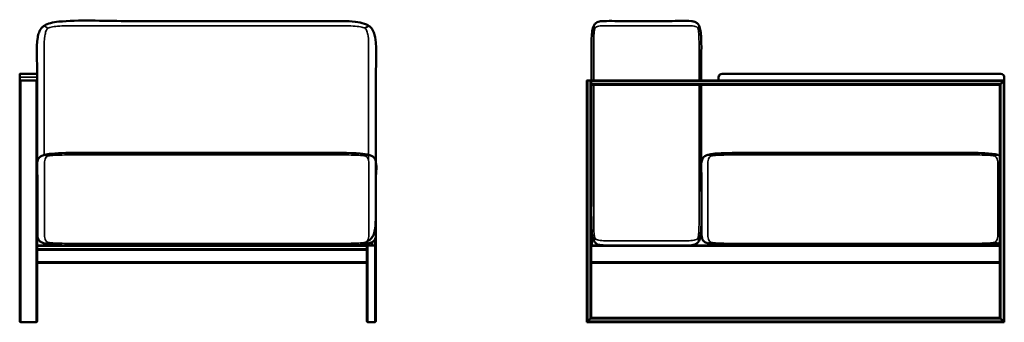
# Model space of a CAD drawing. Header units: millimetres. Extents: x 643 to 5697, y 1015 to 3537.
# Tile 3 of 3: x 3267 to 5506, y 2849 to 3537. Entities that reach past the tile are written whole.
import ezdxf

# ---------------------------------------------------------------- set-up
doc = ezdxf.new("R2010")
doc.units = ezdxf.units.MM
doc.header["$LTSCALE"] = 14
doc.layers.add('Visible (ANSI)', color=7, linetype='Continuous', lineweight=50)
doc.layers.add('Visible Narrow (ANSI)', color=7, linetype='Continuous', lineweight=35)

msp = doc.modelspace()

# ---------------------------------------------------------------- linework, layer by layer
at = {"layer": 'Visible (ANSI)'}
for p, q in [((4060.3, 3523.3), (4052.3, 3518)), ((3266.6, 3405.9), (3266.6, 3413.4)), ((3266.6, 3405.9), (3266.6, 3398.9)), ((3306.1, 3413.9), (3267.1, 3413.9)), ((3306.6, 3413.4), (3306.6, 3405.9)), ((3306.6, 3398.9), (3306.6, 3405.9)), ((4856.3, 3405.9), (4856.3, 3398.9)), ((5498.3, 3413.9), (4864.3, 3413.9)), ((5506.3, 3398.9), (5506.3, 3405.9)), ((3266.6, 3398.9), (3267.2, 3398.2)), ((3266.6, 3396.7), (3266.6, 3398.9)), ((3267.1, 3398.9), (3266.6, 3398.9)), ((3266.6, 3396.7), (3266.6, 2851.2)), ((3306.1, 3398.9), (3267.1, 3398.9)), ((3268.8, 3398.9), (3304.3, 3398.9)), ((3268.8, 3398.9), (3304.3, 3398.9)), ((3306.6, 3398.9), (3306.1, 3398.9)), ((3306.4, 3397.6), (3306.4, 3398.9)), ((3306.6, 3396.7), (3306.6, 3023.9)), ((4076.6, 3398.9), (4076.4, 3398.9)), ((4076.4, 3397.4), (4076.6, 3397.4)), ((4076.6, 3397.4), (4076.4, 3397.4)), ((4076.6, 3398.9), (4076.6, 3397.4)), ((4076.6, 3358.4), (4076.6, 3397.4)), ((4556.3, 3398.9), (4556.3, 3397.4)), ((4558.6, 3398.9), (4556.3, 3398.9)), ((4556.4, 3397.4), (4556.3, 3397.4)), ((4556.3, 2848.9), (4556.3, 3396.7)), ((4558.6, 3398.9), (4564.1, 3398.9)), ((4564.1, 3398.9), (4558.6, 3398.9)), ((4566.3, 3398.9), (4564.1, 3398.9)), ((4566.3, 3397.4), (4566.2, 3397.4)), ((4566.3, 3398.9), (4856.3, 3398.9)), ((4566.3, 3398.9), (4566.3, 3396.7)), ((4566.3, 3391.2), (4566.3, 3396.7)), ((4566.3, 3391.2), (4566.3, 3388.9)), ((4566.3, 3388.9), (5496.3, 3388.9)), ((4566.3, 2858.9), (4566.3, 3388.9)), ((4856.8, 3398.9), (4856.3, 3398.9)), ((5505.8, 3398.9), (4856.8, 3398.9)), ((5498.6, 3391.2), (5496.3, 3388.9)), ((5496.3, 3388.9), (5498.6, 3391.2)), ((5496.3, 3388.9), (5496.3, 2858.9)), ((5498.6, 3391.2), (5504.1, 3396.7)), ((5504.1, 3396.7), (5498.6, 3391.2)), ((5506.3, 3398.9), (5504.1, 3396.7)), ((5504.1, 3396.7), (5506.3, 3398.9)), ((5506.3, 3398.9), (5505.8, 3398.9)), ((5506.3, 3398.9), (5506.3, 2848.9)), ((4076.6, 3358.4), (4076.4, 3358.4)), ((4076.4, 3356.9), (4076.6, 3356.9)), ((4076.6, 3356.9), (4076.4, 3356.9)), ((4076.6, 3358.4), (4076.6, 3356.9)), ((4076.6, 3214.4), (4076.6, 3356.9)), ((4566.3, 3356.9), (4567.1, 3356.9)), ((3330.9, 3227.3), (3322.9, 3229.5)), ((3306.6, 3023.9), (4056.6, 3023.9)), ((3306.6, 3023.9), (3306.6, 3021.7)), ((4052.8, 3030.5), (4060.8, 3028.3)), ((4056.6, 3029.4), (4056.6, 3032.4)), ((4056.6, 3023.9), (4056.6, 3027.3)), ((4056.6, 3023.9), (4056.6, 3021.7)), ((4058.8, 3023.9), (4074.3, 3023.9)), ((4058.8, 3023.9), (4074.3, 3023.9)), ((4066.6, 3023.9), (4066.6, 3030.3)), ((4074.3, 3023.9), (4076.6, 3023.9)), ((4076.6, 3023.9), (4076.6, 3043.4)), ((4076.6, 3021.7), (4076.6, 3023.9)), ((4566.3, 3023.9), (5496.3, 3023.9)), ((4574.9, 3039.8), (4572.3, 3034.5)), ((4596.3, 3023.9), (4596.3, 3023.9)), ((4809.3, 3039.8), (4811.9, 3034.5)), ((4839.3, 3030.5), (4832.1, 3028.3)), ((5484.3, 3030.5), (5491.5, 3028.3)), ((3306.6, 3016.2), (3306.6, 3021.7)), ((3306.6, 3016.2), (3306.6, 3013.9)), ((3306.6, 3013.9), (3306.6, 2851.2)), ((3306.6, 3013.9), (4056.6, 3013.9)), ((4056.6, 3016.2), (4056.6, 3021.7)), ((4056.6, 3016.2), (4056.6, 3013.9)), ((4056.6, 3013.9), (4056.6, 2851.2)), ((4076.6, 3021.7), (4076.6, 2851.2)), ((3306.6, 2983.9), (4056.6, 2983.9)), ((4566.3, 2983.9), (5496.3, 2983.9)), ((3268.8, 2848.9), (3304.3, 2848.9)), ((3268.8, 2848.9), (3304.3, 2848.9)), ((4058.8, 2848.9), (4074.3, 2848.9)), ((4058.8, 2848.9), (4074.3, 2848.9)), ((4558.6, 2851.2), (4556.3, 2848.9)), ((4556.3, 2848.9), (4558.6, 2851.2)), ((5506.3, 2848.9), (4556.3, 2848.9)), ((4558.6, 2851.2), (4564.1, 2856.7)), ((4564.1, 2856.7), (4558.6, 2851.2)), ((4566.3, 2858.9), (4564.1, 2856.7)), ((4564.1, 2856.7), (4566.3, 2858.9)), ((5496.3, 2858.9), (4566.3, 2858.9)), ((5498.6, 2856.7), (5496.3, 2858.9)), ((5496.3, 2858.9), (5498.6, 2856.7)), ((5498.6, 2856.7), (5504.1, 2851.2)), ((5504.1, 2851.2), (5498.6, 2856.7)), ((5506.3, 2848.9), (5504.1, 2851.2)), ((5504.1, 2851.2), (5506.3, 2848.9))]:
    msp.add_line(p, q, dxfattribs=at)
for centre, radius, start, end in [((3267.1, 3413.4), 0.5, 90, 180), ((3306.1, 3413.4), 0.5, 0, 90), ((4864.3, 3405.9), 8, 90, 180), ((5498.3, 3405.9), 8, 0, 90), ((3268.8, 3396.7), 2.25, 90, 180), ((3268.8, 3396.7), 2.25, 90, 180), ((3304.3, 3396.7), 2.25, 0, 90), ((3304.3, 3396.7), 2.25, 0, 90), ((4558.6, 3396.7), 2.25, 90, 180), ((4558.6, 3396.7), 2.25, 90, 180), ((4564.1, 3396.7), 2.25, 0, 90), ((4564.1, 3396.7), 2.25, 0, 90), ((4058.8, 3021.7), 2.25, 90, 180), ((4058.8, 3021.7), 2.25, 90, 180), ((4074.3, 3021.7), 2.25, 0, 90), ((4074.3, 3021.7), 2.25, 0, 90), ((3268.8, 2851.2), 2.25, 180, 270), ((3268.8, 2851.2), 2.25, 180, 270), ((3304.3, 2851.2), 2.25, 270, 0), ((3304.3, 2851.2), 2.25, 270, 0), ((4058.8, 2851.2), 2.25, 180, 270), ((4058.8, 2851.2), 2.25, 180, 270), ((4074.3, 2851.2), 2.25, 270, 0), ((4074.3, 2851.2), 2.25, 270, 0)]:
    msp.add_arc(centre, radius, start, end, dxfattribs=at)
for points, knots in [([(3306.4, 3413.8), (3306.4, 3441.8), (3303.7, 3471.6), (3308.3, 3500.9), (3309.2, 3504.7), (3312.2, 3512.2), (3314.3, 3515.9), (3318.8, 3520.6), (3320.5, 3522), (3322.4, 3523.3)], [6.115929, 6.115929, 6.115929, 6.115929, 7.433947, 7.433947, 7.63927, 7.63927, 7.880722, 7.880722, 8, 8, 8, 8]), ([(4060.3, 3523.3), (4057.6, 3525.1), (4054.3, 3526.6), (4044.6, 3530), (4037.6, 3531.3), (4011.9, 3534.3), (3990.3, 3533.9), (3917.9, 3533.9), (3866.6, 3533.9), (3763.9, 3533.9), (3712.6, 3533.9), (3609.9, 3533.9), (3558.6, 3533.9), (3455.9, 3533.9), (3400, 3536.9), (3348.6, 3531.8), (3342.3, 3530.8), (3331.2, 3527.8), (3326.3, 3525.9), (3322.4, 3523.3)], [0, 0, 0, 0, 0.173771, 0.173771, 0.457351, 0.457351, 1.113277, 1.113277, 2.713277, 2.713277, 4.313277, 4.313277, 5.913277, 5.913277, 7.513277, 7.513277, 7.756638, 7.756638, 8, 8, 8, 8]), ([(3322.4, 3523.3), (3322.4, 3523.3), (3322.4, 3523.3), (3322.4, 3523.3), (3322.4, 3523.3), (3322.4, 3523.3)], [1.096805, 1.096805, 1.096805, 1.096805, 2, 3, 4, 4, 4, 4]), ([(4060.3, 3034.5), (4063.1, 3036.4), (4065.4, 3038.5), (4069.3, 3043.5), (4070.8, 3046.3), (4073.6, 3053.3), (4074.6, 3057.7), (4076.5, 3070.9), (4076.4, 3080.4), (4076.4, 3123.8), (4076.4, 3157.8), (4076.4, 3225.8), (4076.4, 3259.8), (4076.4, 3327.8), (4076.4, 3361.8), (4076.4, 3429.8), (4079.9, 3466.1), (4074.5, 3500.9), (4073.5, 3504.7), (4070.6, 3512.2), (4068.4, 3515.9), (4063.9, 3520.6), (4062.3, 3522), (4060.3, 3523.3)], [0, 0, 0, 0, 0.173771, 0.173771, 0.35319, 0.35319, 0.590805, 0.590805, 1.033947, 1.033947, 2.633947, 2.633947, 4.233947, 4.233947, 5.833947, 5.833947, 7.433947, 7.433947, 7.63927, 7.63927, 7.880722, 7.880722, 8, 8, 8, 8]), ([(4567.1, 3398.9), (4567.1, 3418.4), (4567.1, 3437.9), (4567.1, 3470.2), (4567, 3483.3), (4567.7, 3500.8), (4568.2, 3506.3), (4569.7, 3515.9), (4570.8, 3520.1), (4572.3, 3523.3)], [5.882353, 5.882353, 5.882353, 5.882353, 6.800409, 6.800409, 7.400204, 7.400204, 7.700102, 7.700102, 8, 8, 8, 8]), ([(4572.3, 3523.3), (4573.4, 3525.4), (4574.7, 3527.1), (4577.3, 3529.7), (4578.7, 3530.6), (4581.9, 3532.2), (4583.7, 3532.7), (4588.7, 3533.7), (4592, 3533.9), (4611.7, 3534.1), (4628.3, 3533.9), (4661.4, 3533.9), (4678.1, 3533.9), (4711.4, 3533.9), (4728.1, 3533.9), (4761.4, 3533.9), (4778.6, 3535), (4797.2, 3533.4), (4799.7, 3533), (4804.1, 3531.5), (4806, 3530.4), (4809, 3527.8), (4810.2, 3526.4), (4811.4, 3524.3), (4811.7, 3523.8), (4811.9, 3523.3)], [0, 0, 0, 0, 0.202416, 0.202416, 0.376678, 0.376678, 0.579578, 0.579578, 0.90178, 0.90178, 2.483617, 2.483617, 4.083617, 4.083617, 5.683617, 5.683617, 7.283617, 7.283617, 7.540221, 7.540221, 7.777761, 7.777761, 7.952676, 7.952676, 8, 8, 8, 8]), ([(4817.1, 3398.9), (4817.1, 3418.4), (4817.1, 3437.9), (4817.1, 3470.2), (4817.3, 3483.3), (4816.5, 3500.8), (4816.1, 3506.3), (4814.6, 3515.9), (4813.5, 3520.1), (4811.9, 3523.3)], [5.882353, 5.882353, 5.882353, 5.882353, 6.800409, 6.800409, 7.400204, 7.400204, 7.700102, 7.700102, 8, 8, 8, 8]), ([(4572.3, 3034.5), (4571.3, 3036.7), (4570.4, 3039.3), (4568.4, 3048), (4567.8, 3055.2), (4566.3, 3090.4), (4567.1, 3121.7), (4567.1, 3185.4), (4567.1, 3219.4), (4567.1, 3287.4), (4567.1, 3321.4), (4567.1, 3366.6), (4567.1, 3377.7), (4567.1, 3388.9)], [0, 0, 0, 0, 0.202416, 0.202416, 0.602925, 0.602925, 2.000409, 2.000409, 3.600409, 3.600409, 5.200409, 5.200409, 5.72549, 5.72549, 5.72549, 5.72549]), ([(4811.9, 3034.5), (4813, 3036.7), (4813.8, 3039.3), (4815.8, 3048), (4816.5, 3055.2), (4818, 3090.4), (4817.1, 3121.7), (4817.1, 3185.4), (4817.1, 3219.4), (4817.1, 3287.4), (4817.1, 3321.4), (4817.1, 3366.6), (4817.1, 3377.7), (4817.1, 3388.9)], [0, 0, 0, 0, 0.202416, 0.202416, 0.602925, 0.602925, 2.000409, 2.000409, 3.600409, 3.600409, 5.200409, 5.200409, 5.72549, 5.72549, 5.72549, 5.72549]), ([(3322.9, 3028.3), (3320.4, 3029), (3318.2, 3029.8), (3314, 3031.9), (3312.1, 3033.3), (3309.7, 3036), (3309, 3037.2), (3307.8, 3039.9), (3307.4, 3041.3), (3306.8, 3045.3), (3306.9, 3047.8), (3306.9, 3064.4), (3306.9, 3078.4), (3306.9, 3106.4), (3306.9, 3120.4), (3306.9, 3148.4), (3306.9, 3162.4), (3306.9, 3190.4), (3303.7, 3205.3), (3308.5, 3219.7), (3309.3, 3221.2), (3311.4, 3223.8), (3312.6, 3224.9), (3316, 3227), (3318.2, 3228.1), (3321.6, 3229.2), (3322.2, 3229.3), (3322.9, 3229.5)], [0, 0, 0, 0, 0.157576, 0.157576, 0.376066, 0.376066, 0.538036, 0.538036, 0.717707, 0.717707, 1.009316, 1.009316, 2.609316, 2.609316, 4.209316, 4.209316, 5.809316, 5.809316, 7.409316, 7.409316, 7.608422, 7.608422, 7.769744, 7.769744, 7.959679, 7.959679, 8, 8, 8, 8]), ([(4060.8, 3229.5), (4055.8, 3230.9), (4049.1, 3231.8), (4016.5, 3234.6), (3981.7, 3233.9), (3897.9, 3233.9), (3846.6, 3233.9), (3743.9, 3233.9), (3692.6, 3233.9), (3589.9, 3233.9), (3538.6, 3233.9), (3435.9, 3233.9), (3377.2, 3235.9), (3332.9, 3231.6), (3327.3, 3230.7), (3322.9, 3229.5)], [0, 0, 0, 0, 0.315152, 0.315152, 1.326099, 1.326099, 2.926099, 2.926099, 4.526099, 4.526099, 6.126099, 6.126099, 7.726099, 7.726099, 8, 8, 8, 8]), ([(4060.8, 3028.3), (4063.3, 3029), (4065.5, 3029.8), (4069.8, 3031.9), (4071.6, 3033.3), (4074, 3036), (4074.7, 3037.2), (4075.9, 3039.9), (4076.3, 3041.3), (4076.9, 3045.3), (4076.9, 3047.8), (4076.9, 3064.4), (4076.9, 3078.4), (4076.9, 3106.4), (4076.9, 3120.4), (4076.9, 3148.4), (4076.9, 3162.4), (4076.9, 3190.4), (4080.1, 3205.3), (4075.2, 3219.7), (4074.4, 3221.2), (4072.3, 3223.8), (4071.1, 3224.9), (4067.7, 3227), (4065.5, 3228.1), (4062.1, 3229.2), (4061.5, 3229.3), (4060.8, 3229.5)], [0, 0, 0, 0, 0.157576, 0.157576, 0.376066, 0.376066, 0.538036, 0.538036, 0.717707, 0.717707, 1.009316, 1.009316, 2.609316, 2.609316, 4.209316, 4.209316, 5.809316, 5.809316, 7.409316, 7.409316, 7.608422, 7.608422, 7.769744, 7.769744, 7.959679, 7.959679, 8, 8, 8, 8]), ([(4832.1, 3028.3), (4830.1, 3028.9), (4828.3, 3029.6), (4824.6, 3031.6), (4822.9, 3032.9), (4820.7, 3035.5), (4819.9, 3036.7), (4818.8, 3039.5), (4818.4, 3041), (4817.8, 3045.2), (4817.8, 3047.9), (4817.8, 3064.7), (4817.8, 3078.7), (4817.8, 3106.7), (4817.8, 3120.7), (4817.8, 3148.7), (4817.8, 3162.7), (4817.8, 3190.7), (4814.8, 3205.6), (4819.4, 3220), (4820.2, 3221.7), (4822.4, 3224.3), (4823.6, 3225.4), (4826.8, 3227.5), (4828.9, 3228.5), (4831.8, 3229.4), (4831.9, 3229.5), (4832.1, 3229.5)], [0, 0, 0, 0, 0.143257, 0.143257, 0.353758, 0.353758, 0.519106, 0.519106, 0.707108, 0.707108, 1.019182, 1.019182, 2.619182, 2.619182, 4.219182, 4.219182, 5.819182, 5.819182, 7.419182, 7.419182, 7.632354, 7.632354, 7.797499, 7.797499, 7.987403, 7.987403, 8, 8, 8, 8]), ([(4832.1, 3229.5), (4836.2, 3230.8), (4841.5, 3231.7), (4865.3, 3234.2), (4889.8, 3233.9), (4959.3, 3233.9), (5005.2, 3233.9), (5096.9, 3233.9), (5142.8, 3233.9), (5234.5, 3233.9), (5280.4, 3233.9), (5372.1, 3233.9), (5422, 3235.1), (5474.1, 3232.8), (5484.5, 3231.7), (5491.5, 3229.5)], [0, 0, 0, 0, 0.286514, 0.286514, 1.111951, 1.111951, 2.711951, 2.711951, 4.311951, 4.311951, 5.911951, 5.911951, 7.511951, 7.511951, 8, 8, 8, 8]), ([(5496.3, 3227.6), (5495, 3228.3), (5493.6, 3228.8), (5491.8, 3229.4), (5491.6, 3229.5), (5491.5, 3229.5)], [7.8711999, 7.8711999, 7.8711999, 7.8711999, 7.9874031, 7.9874031, 8, 8, 8, 8]), ([(4060.8, 3028.3), (4055.8, 3026.9), (4049.1, 3026), (4016.5, 3023.2), (3981.7, 3023.9), (3897.9, 3023.9), (3846.6, 3023.9), (3743.9, 3023.9), (3692.6, 3023.9), (3589.9, 3023.9), (3538.6, 3023.9), (3435.9, 3023.9), (3377.2, 3021.9), (3332.9, 3026.2), (3327.3, 3027.1), (3322.9, 3028.3)], [0, 0, 0, 0, 0.315152, 0.315152, 1.326099, 1.326099, 2.926099, 2.926099, 4.526099, 4.526099, 6.126099, 6.126099, 7.726099, 7.726099, 8, 8, 8, 8]), ([(4572.3, 3034.5), (4573.4, 3032.4), (4574.7, 3030.7), (4577.3, 3028.1), (4578.7, 3027.2), (4581.9, 3025.6), (4583.7, 3025.1), (4588.7, 3024.1), (4592, 3023.9), (4611.7, 3023.7), (4628.3, 3023.9), (4661.4, 3023.9), (4678.1, 3023.9), (4711.4, 3023.9), (4728.1, 3023.9), (4761.4, 3023.9), (4778.6, 3022.8), (4797.2, 3024.4), (4799.7, 3024.8), (4804.1, 3026.3), (4806, 3027.4), (4809, 3030), (4810.2, 3031.4), (4811.4, 3033.5), (4811.7, 3034), (4811.9, 3034.5)], [0, 0, 0, 0, 0.202416, 0.202416, 0.376678, 0.376678, 0.579578, 0.579578, 0.90178, 0.90178, 2.483617, 2.483617, 4.083617, 4.083617, 5.683617, 5.683617, 7.283617, 7.283617, 7.540221, 7.540221, 7.777761, 7.777761, 7.952676, 7.952676, 8, 8, 8, 8]), ([(4832.1, 3028.3), (4836.2, 3027), (4841.5, 3026.1), (4865.3, 3023.7), (4889.8, 3023.9), (4959.3, 3023.9), (5005.2, 3023.9), (5096.9, 3023.9), (5142.8, 3023.9), (5234.5, 3023.9), (5280.4, 3023.9), (5372.1, 3023.9), (5422, 3022.7), (5474.1, 3025), (5484.5, 3026.1), (5491.5, 3028.3)], [0, 0, 0, 0, 0.286514, 0.286514, 1.111951, 1.111951, 2.711951, 2.711951, 4.311951, 4.311951, 5.911951, 5.911951, 7.511951, 7.511951, 8, 8, 8, 8])]:
    msp.add_open_spline(points, degree=3, knots=knots, dxfattribs=at)
for points in [[(3306.9, 3068.3), (3306.7, 3069.9), (3306.6, 3071.6), (3306.6, 3073.3)], [(5491.5, 3028.3), (5493.3, 3028.8), (5494.9, 3029.5), (5496.3, 3030.2)]]:
    msp.add_open_spline(points, degree=3, dxfattribs=at)
at = {"layer": 'Visible Narrow (ANSI)'}
for p, q in [((3322.4, 3523.3), (3330.4, 3518)), ((4574.9, 3518), (4572.3, 3523.3)), ((4809.3, 3518), (4811.9, 3523.3)), ((3267.1, 3405.9), (3266.6, 3405.9)), ((3267.1, 3413.9), (3267.1, 3405.9)), ((3267.1, 3398.9), (3267.1, 3405.9)), ((3267.1, 3405.9), (3306.1, 3405.9)), ((3306.1, 3405.9), (3306.1, 3413.9)), ((3306.1, 3405.9), (3306.6, 3405.9)), ((3306.1, 3405.9), (3306.1, 3398.9)), ((4856.3, 3405.9), (4856.8, 3405.9)), ((4856.8, 3398.9), (4856.8, 3405.9)), ((4864.3, 3413.9), (4864.3, 3413.4)), ((4864.3, 3413.4), (5498.3, 3413.4)), ((5498.3, 3413.9), (5498.3, 3413.4)), ((5506.3, 3405.9), (5505.8, 3405.9)), ((5505.8, 3405.9), (5505.8, 3398.9)), ((3268.8, 3398.9), (3268.8, 2848.9)), ((3304.3, 3398.9), (3304.3, 2848.9)), ((4558.6, 2851.2), (4558.6, 3398.9)), ((4564.1, 2856.7), (4564.1, 3398.9)), ((4566.3, 3396.7), (5504.1, 3396.7)), ((4566.3, 3391.2), (5498.6, 3391.2)), ((5498.6, 3391.2), (5498.6, 2856.7)), ((5504.1, 3396.7), (5504.1, 2851.2)), ((3322.9, 3229.5), (3330.9, 3227.3)), ((4052.8, 3227.3), (4060.8, 3229.5)), ((4839.3, 3227.3), (4832.1, 3229.5)), ((5484.3, 3227.3), (5491.5, 3229.5)), ((4568.6, 3023.9), (4568.6, 3049.1)), ((3330.9, 3030.5), (3322.9, 3028.3)), ((4060.8, 3028.3), (4052.8, 3030.5)), ((4058.8, 3035.5), (4058.8, 3036.4)), ((4058.8, 3028.8), (4058.8, 3033.6)), ((4058.8, 3023.9), (4058.8, 3027.8)), ((4058.8, 3023.9), (4058.8, 2848.9)), ((4068.8, 3023.9), (4068.8, 3031.5)), ((4074.3, 3023.9), (4074.3, 3036.7)), ((4074.3, 3023.9), (4074.3, 2848.9)), ((4594.1, 3023.9), (4594.1, 3023.9)), ((3306.6, 3021.7), (4056.6, 3021.7)), ((3306.6, 3016.2), (4056.6, 3016.2)), ((4566.3, 3021.7), (5496.3, 3021.7)), ((3306.6, 2986.2), (4056.6, 2986.2)), ((4566.3, 2986.2), (5496.3, 2986.2)), ((5504.1, 2851.2), (4558.6, 2851.2)), ((5498.6, 2856.7), (4564.1, 2856.7))]:
    msp.add_line(p, q, dxfattribs=at)
for centre, start, end in [((4864.3, 3405.9), 90, 180), ((5498.3, 3405.9), 0, 90)]:
    msp.add_arc(centre, 7.5, start, end, dxfattribs=at)
for points, knots in [([(3330.4, 3518), (3328.8, 3515.8), (3327.5, 3513.6), (3325.3, 3507.9), (3324.4, 3504.3), (3322.4, 3491.4), (3322.4, 3459.5), (3322.4, 3406.4), (3322.4, 3342.7), (3322.4, 3283.6), (3322.4, 3245.9), (3322.4, 3229.4)], [-8, -8, -8, -8, -7.75, -7.75, -7.5, -7.5, -7, -6, -5, -4, -3.223429, -3.223429, -3.223429, -3.223429]), ([(3330.4, 3518), (3333.7, 3519), (3337, 3519.9), (3345.7, 3521.4), (3351.1, 3522), (3370.5, 3523.3), (3418.7, 3523.3), (3498.9, 3523.3), (3595.1, 3523.3), (3691.4, 3523.3), (3787.6, 3523.3), (3883.9, 3523.3), (3964.1, 3523.3), (4012.2, 3523.3), (4031.6, 3522), (4037.1, 3521.4), (4045.8, 3519.9), (4049.1, 3519), (4052.3, 3518)], [-8, -8, -8, -8, -7.75, -7.75, -7.5, -7.5, -7, -6, -5, -4, -3, -2, -1, -0.5, -0.5, -0.25, -0.25, 0, 0, 0, 0]), ([(4052.3, 3518), (4053.9, 3515.8), (4055.3, 3513.6), (4057.5, 3507.9), (4058.3, 3504.3), (4060.3, 3491.4), (4060.3, 3459.5), (4060.3, 3406.4), (4060.3, 3342.7), (4060.3, 3279.4), (4060.3, 3237.4), (4060.3, 3216.6)], [-8, -8, -8, -8, -7.75, -7.75, -7.5, -7.5, -7, -6, -5, -4, -3.023363, -3.023363, -3.023363, -3.023363]), ([(4572.3, 3398.9), (4572.3, 3401.4), (4572.3, 3425.2), (4572.3, 3459.5), (4572.3, 3491.4), (4573, 3504.3), (4573.3, 3507.9), (4574, 3513.6), (4574.4, 3515.8), (4574.9, 3518)], [5.882353, 5.882353, 5.882353, 5.882353, 6, 7, 7.5, 7.5, 7.75, 7.75, 8, 8, 8, 8]), ([(4574.9, 3518), (4576, 3519), (4577.1, 3519.9), (4579.9, 3521.4), (4581.7, 3522), (4588, 3523.3), (4603.6, 3523.3), (4629.6, 3523.3), (4660.9, 3523.3), (4692.1, 3523.3), (4723.4, 3523.3), (4754.6, 3523.3), (4780.7, 3523.3), (4796.3, 3523.3), (4802.6, 3522), (4804.4, 3521.4), (4807.2, 3519.9), (4808.3, 3519), (4809.3, 3518)], [0, 0, 0, 0, 0.25, 0.25, 0.5, 0.5, 1, 2, 3, 4, 5, 6, 7, 7.5, 7.5, 7.75, 7.75, 8, 8, 8, 8]), ([(4809.3, 3518), (4809.8, 3515.8), (4810.3, 3513.6), (4811, 3507.9), (4811.3, 3504.3), (4811.9, 3491.4), (4811.9, 3459.5), (4811.9, 3425.2), (4811.9, 3401.4), (4811.9, 3398.9)], [-8, -8, -8, -8, -7.75, -7.75, -7.5, -7.5, -7, -6, -5.882353, -5.882353, -5.882353, -5.882353]), ([(4574.9, 3039.8), (4574.4, 3042), (4574, 3044.2), (4573.3, 3049.9), (4573, 3053.5), (4572.3, 3066.4), (4572.3, 3098.3), (4572.3, 3151.4), (4572.3, 3215.2), (4572.3, 3278.9), (4572.3, 3336.8), (4572.3, 3373.5), (4572.3, 3388.9)], [0, 0, 0, 0, 0.25, 0.25, 0.5, 0.5, 1, 2, 3, 4, 5, 5.72549, 5.72549, 5.72549, 5.72549]), ([(4811.9, 3388.9), (4811.9, 3373.5), (4811.9, 3336.8), (4811.9, 3278.9), (4811.9, 3215.2), (4811.9, 3151.4), (4811.9, 3098.3), (4811.9, 3066.4), (4811.3, 3053.5), (4811, 3049.9), (4810.3, 3044.2), (4809.8, 3042), (4809.3, 3039.8)], [-5.72549, -5.72549, -5.72549, -5.72549, -5, -4, -3, -2, -1, -0.5, -0.5, -0.25, -0.25, 0, 0, 0, 0]), ([(3330.9, 3227.3), (3329.3, 3226.5), (3328, 3225.6), (3325.8, 3223.2), (3324.9, 3221.7), (3322.9, 3216.4), (3322.9, 3203.3), (3322.9, 3181.4), (3322.9, 3155.2), (3322.9, 3128.9), (3322.9, 3102.7), (3322.9, 3076.4), (3322.9, 3054.5), (3322.9, 3041.4), (3324.9, 3036.1), (3325.8, 3034.6), (3328, 3032.2), (3329.3, 3031.3), (3330.9, 3030.5)], [-8, -8, -8, -8, -7.75, -7.75, -7.5, -7.5, -7, -6, -5, -4, -3, -2, -1, -0.5, -0.5, -0.25, -0.25, 0, 0, 0, 0]), ([(3330.9, 3227.3), (3334.2, 3227.8), (3337.5, 3228.1), (3346.2, 3228.7), (3351.6, 3229), (3371, 3229.5), (3419.1, 3229.5), (3499.4, 3229.5), (3595.6, 3229.5), (3691.9, 3229.5), (3788.1, 3229.5), (3884.4, 3229.5), (3964.6, 3229.5), (4012.7, 3229.5), (4032.1, 3229), (4037.5, 3228.7), (4046.2, 3228.1), (4049.5, 3227.8), (4052.8, 3227.3)], [-8, -8, -8, -8, -7.75, -7.75, -7.5, -7.5, -7, -6, -5, -4, -3, -2, -1, -0.5, -0.5, -0.25, -0.25, 0, 0, 0, 0]), ([(4052.8, 3227.3), (4054.4, 3226.5), (4055.7, 3225.6), (4057.9, 3223.2), (4058.8, 3221.7), (4060.8, 3216.4), (4060.8, 3203.3), (4060.8, 3181.4), (4060.8, 3155.2), (4060.8, 3128.9), (4060.8, 3102.7), (4060.8, 3076.4), (4060.8, 3054.5), (4060.8, 3041.4), (4058.8, 3036.1), (4057.9, 3034.6), (4055.7, 3032.2), (4054.4, 3031.3), (4052.8, 3030.5)], [-8, -8, -8, -8, -7.75, -7.75, -7.5, -7.5, -7, -6, -5, -4, -3, -2, -1, -0.5, -0.5, -0.25, -0.25, 0, 0, 0, 0]), ([(4839.3, 3030.5), (4837.8, 3031.3), (4836.7, 3032.2), (4834.7, 3034.6), (4833.9, 3036.1), (4832.1, 3041.4), (4832.1, 3054.5), (4832.1, 3076.4), (4832.1, 3102.7), (4832.1, 3128.9), (4832.1, 3155.2), (4832.1, 3181.4), (4832.1, 3203.3), (4832.1, 3216.4), (4833.9, 3221.7), (4834.7, 3223.2), (4836.7, 3225.6), (4837.8, 3226.5), (4839.3, 3227.3)], [0, 0, 0, 0, 0.25, 0.25, 0.5, 0.5, 1, 2, 3, 4, 5, 6, 7, 7.5, 7.5, 7.75, 7.75, 8, 8, 8, 8]), ([(4839.3, 3227.3), (4842.2, 3227.8), (4845.1, 3228.1), (4852.9, 3228.7), (4857.8, 3229), (4875.1, 3229.5), (4918.1, 3229.5), (4989.8, 3229.5), (5075.8, 3229.5), (5161.8, 3229.5), (5247.8, 3229.5), (5333.8, 3229.5), (5405.5, 3229.5), (5448.5, 3229.5), (5465.8, 3229), (5470.7, 3228.7), (5478.4, 3228.1), (5481.4, 3227.8), (5484.3, 3227.3)], [0, 0, 0, 0, 0.25, 0.25, 0.5, 0.5, 1, 2, 3, 4, 5, 6, 7, 7.5, 7.5, 7.75, 7.75, 8, 8, 8, 8]), ([(5484.3, 3227.3), (5485.7, 3226.5), (5486.9, 3225.6), (5488.9, 3223.2), (5489.7, 3221.7), (5491.5, 3216.4), (5491.5, 3203.3), (5491.5, 3181.4), (5491.5, 3155.2), (5491.5, 3128.9), (5491.5, 3102.7), (5491.5, 3076.4), (5491.5, 3054.5), (5491.5, 3041.4), (5489.7, 3036.1), (5488.9, 3034.6), (5486.9, 3032.2), (5485.7, 3031.3), (5484.3, 3030.5)], [-8, -8, -8, -8, -7.75, -7.75, -7.5, -7.5, -7, -6, -5, -4, -3, -2, -1, -0.5, -0.5, -0.25, -0.25, 0, 0, 0, 0]), ([(4052.8, 3030.5), (4049.5, 3030), (4046.2, 3029.7), (4037.5, 3029.1), (4032.1, 3028.8), (4012.7, 3028.3), (3964.6, 3028.3), (3884.4, 3028.3), (3788.1, 3028.3), (3691.9, 3028.3), (3595.6, 3028.3), (3499.4, 3028.3), (3419.1, 3028.3), (3371, 3028.3), (3351.6, 3028.8), (3346.2, 3029.1), (3337.5, 3029.7), (3334.2, 3030), (3330.9, 3030.5)], [0, 0, 0, 0, 0.25, 0.25, 0.5, 0.5, 1, 2, 3, 4, 5, 6, 7, 7.5, 7.5, 7.75, 7.75, 8, 8, 8, 8]), ([(4809.3, 3039.8), (4808.3, 3038.8), (4807.2, 3037.9), (4804.4, 3036.4), (4802.6, 3035.9), (4796.3, 3034.5), (4780.7, 3034.5), (4754.6, 3034.5), (4723.4, 3034.5), (4692.1, 3034.5), (4660.9, 3034.5), (4629.6, 3034.5), (4603.6, 3034.5), (4588, 3034.5), (4581.7, 3035.9), (4579.9, 3036.4), (4577.1, 3037.9), (4576, 3038.8), (4574.9, 3039.8)], [-8, -8, -8, -8, -7.75, -7.75, -7.5, -7.5, -7, -6, -5, -4, -3, -2, -1, -0.5, -0.5, -0.25, -0.25, 0, 0, 0, 0]), ([(5484.3, 3030.5), (5481.4, 3030), (5478.4, 3029.7), (5470.7, 3029.1), (5465.8, 3028.8), (5448.5, 3028.3), (5405.5, 3028.3), (5333.8, 3028.3), (5247.8, 3028.3), (5161.8, 3028.3), (5075.8, 3028.3), (4989.8, 3028.3), (4918.1, 3028.3), (4875.1, 3028.3), (4857.8, 3028.8), (4852.9, 3029.1), (4845.1, 3029.7), (4842.2, 3030), (4839.3, 3030.5)], [-8, -8, -8, -8, -7.75, -7.75, -7.5, -7.5, -7, -6, -5, -4, -3, -2, -1, -0.5, -0.5, -0.25, -0.25, 0, 0, 0, 0])]:
    msp.add_open_spline(points, degree=3, knots=knots, dxfattribs=at)

doc.saveas('drawing.dxf')
